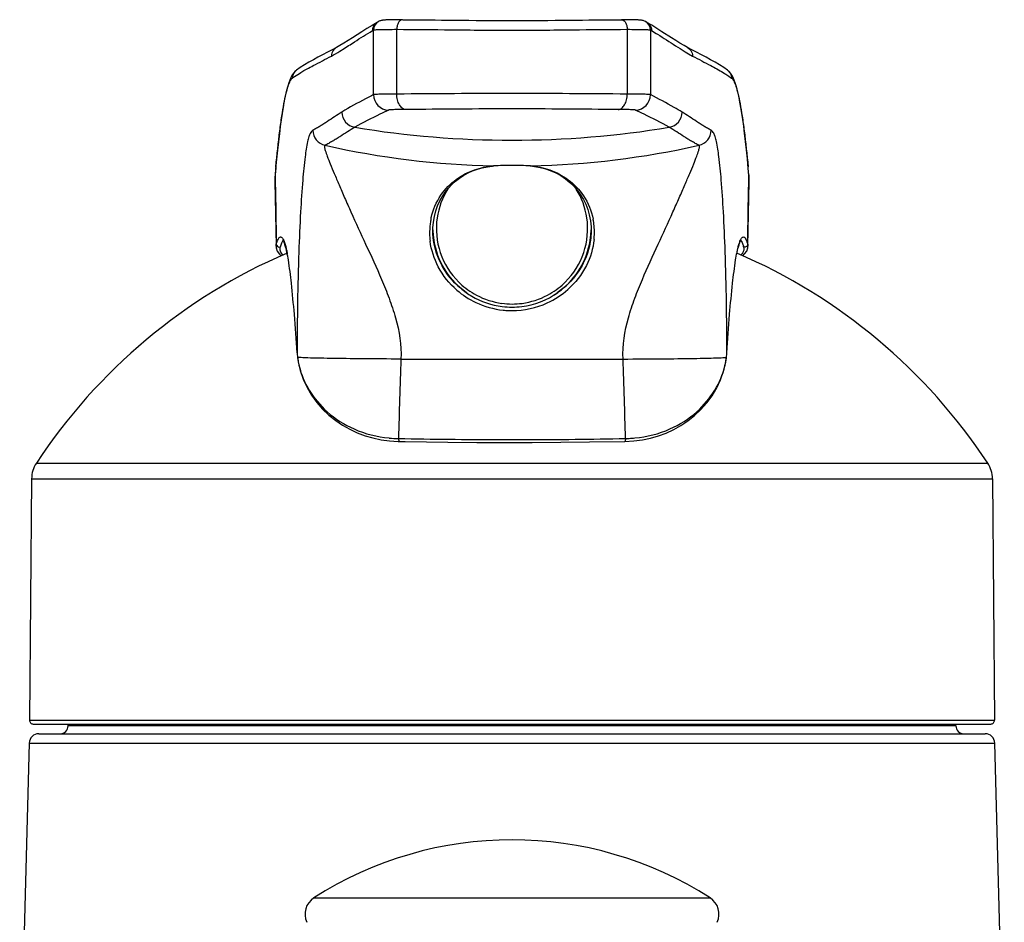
# Model space of a CAD drawing. Header units: millimetres. Extents: x 34 to 540, y 12 to 394.
# Tile 5 of 11: x 118 to 169, y 347 to 394. Entities that reach past the tile are written whole.
import ezdxf

# ---------------------------------------------------------------- set-up
doc = ezdxf.new("R2010")
doc.units = ezdxf.units.MM
doc.header["$LTSCALE"] = 32.67
doc.layers.get('0').update_dxf_attribs({"linetype": 'CONTINUOUS'})

msp = doc.modelspace()

# ---------------------------------------------------------------- linework, layer by layer
at = {"color": 7, "linetype": 'CONTINUOUS'}
for p, q in [((136.293, 393.641), (136.034, 393.486)), ((136.318, 393.656), (136.292, 393.641)), ((136.361, 393.68), (136.358, 393.679)), ((136.945, 393.771), (136.869, 393.769)), ((137.028, 393.774), (136.945, 393.771)), ((137.12, 393.775), (137.028, 393.774)), ((137.22, 393.777), (137.12, 393.775)), ((137.384, 393.778), (137.22, 393.777)), ((149.141, 393.778), (148.948, 393.779)), ((149.267, 393.778), (149.141, 393.778)), ((149.384, 393.776), (149.267, 393.778)), ((149.49, 393.774), (149.384, 393.776)), ((149.585, 393.772), (149.49, 393.774)), ((150.196, 393.68), (150.199, 393.679)), ((150.225, 393.664), (150.199, 393.679)), ((150.521, 393.487), (150.265, 393.641)), ((151.536, 392.839), (151.049, 393.154)), ((151.764, 392.694), (151.536, 392.839)), ((134.188, 392.336), (133.955, 392.212)), ((152.601, 392.213), (152.369, 392.336)), ((133.955, 392.212), (133.224, 391.83)), ((153.332, 391.831), (152.601, 392.213)), ((132.119, 391.163), (132.111, 391.158)), ((154.438, 391.164), (154.446, 391.158)), ((131.71, 390.503), (131.66, 390.342)), ((130.998, 385.624), (130.994, 385.397)), ((131.006, 385.737), (130.998, 385.624)), ((131.035, 386.049), (131.006, 385.738)), ((155.551, 385.738), (155.521, 386.067)), ((155.558, 385.642), (155.551, 385.737)), ((155.564, 385.397), (155.558, 385.642)), ((130.994, 385.389), (131.054, 382.036)), ((155.504, 382.036), (155.564, 385.389)), ((139.179, 382.85), (139.179, 382.853)), ((139.184, 382.666), (139.179, 382.85)), ((147.379, 382.871), (147.376, 382.722)), ((147.379, 382.871), (147.379, 382.853)), ((131.054, 382.041), (131.062, 381.952)), ((131.054, 382.036), (131.054, 382.041)), ((131.23, 381.637), (131.327, 381.549)), ((155.231, 381.549), (155.328, 381.638)), ((155.504, 382.041), (155.504, 382.036)), ((140.847, 379.684), (140.569, 379.904)), ((140.931, 379.624), (140.847, 379.684)), ((145.92, 379.846), (145.627, 379.624)), ((132.169, 376.263), (132.2, 376.057)), ((154.354, 376.034), (154.388, 376.263)), ((136.933, 371.955), (137.379, 371.928)), ((137.379, 371.928), (137.435, 371.926)), ((137.435, 371.926), (137.745, 371.921)), ((137.745, 371.921), (139.963, 371.888)), ((139.963, 371.888), (141.451, 371.875)), ((141.451, 371.875), (142.939, 371.869)), ((142.939, 371.869), (144.325, 371.871)), ((144.325, 371.871), (145.814, 371.88)), ((145.814, 371.88), (147.3, 371.897)), ((147.3, 371.897), (149.123, 371.926)), ((149.123, 371.926), (149.591, 371.952)), ((118.39, 369.988), (118.28, 357.483)), ((168.168, 369.988), (168.277, 357.483)), ((118.48, 357.281), (168.077, 357.281)), ((120.279, 357.181), (120.279, 357.281)), ((166.279, 357.181), (166.279, 357.281)), ((118.768, 356.781), (167.79, 356.781)), ((118.268, 356.295), (117.774, 337.455)), ((168.783, 337.455), (168.29, 356.295))]:
    msp.add_line(p, q, dxfattribs=at)
at = {"color": 9, "linetype": 'CONTINUOUS'}
for p, q in [((137.311, 389.924), (137.311, 393.279)), ((149.247, 393.279), (149.247, 389.924)), ((136.105, 389.894), (136.105, 393.243)), ((150.453, 393.243), (150.453, 389.894)), ((134.354, 392.144), (134.58, 392.283)), ((134.58, 392.283), (134.814, 392.433)), ((151.748, 392.429), (151.984, 392.28)), ((151.984, 392.28), (152.242, 392.12)), ((152.242, 392.12), (152.424, 392.013)), ((152.424, 392.013), (152.631, 391.897)), ((132.346, 391.045), (132.503, 391.138)), ((132.503, 391.138), (132.665, 391.229)), ((153.898, 391.227), (154.058, 391.136)), ((154.365, 390.95), (154.51, 390.853)), ((154.51, 390.853), (154.651, 390.754)), ((131.005, 385.694), (131.012, 385.307)), ((155.547, 385.397), (155.552, 385.694)), ((155.548, 385.738), (155.552, 385.694)), ((131.012, 385.307), (131.019, 384.918)), ((155.539, 384.918), (155.546, 385.307)), ((155.546, 385.307), (155.547, 385.397)), ((131.019, 384.918), (131.061, 382.546)), ((155.496, 382.546), (155.539, 384.918)), ((131.061, 382.546), (131.068, 382.144)), ((155.489, 382.144), (155.496, 382.546)), ((132.13, 376.77), (132.145, 376.532)), ((154.413, 376.532), (154.428, 376.77)), ((137.525, 376.194), (149.033, 376.194)), ((137.4, 372.075), (137.437, 372.075)), ((137.437, 372.075), (137.724, 372.07)), ((142.952, 372.019), (143.279, 372.019)), ((143.279, 372.019), (143.606, 372.019)), ((148.833, 372.07), (149.12, 372.075)), ((149.12, 372.075), (149.157, 372.075)), ((118.637, 370.799), (167.921, 370.799)), ((118.39, 369.988), (168.168, 369.988)), ((118.28, 357.483), (168.277, 357.483)), ((166.279, 357.181), (120.279, 357.181)), ((118.268, 356.295), (168.29, 356.295)), ((133.013, 348.27), (153.544, 348.27))]:
    msp.add_line(p, q, dxfattribs=at)
at = {"color": 7, "linetype": 'CONTINUOUS'}
for points in [[(136.034, 393.486), (135.765, 393.319), (135.507, 393.153)], [(136.355, 393.677), (136.343, 393.67), (136.318, 393.656)], [(136.869, 393.769), (136.833, 393.767), (136.799, 393.766), (136.768, 393.764), (136.738, 393.763), (136.71, 393.761), (136.684, 393.759), (136.659, 393.757), (136.636, 393.755), (136.614, 393.753), (136.593, 393.75), (136.572, 393.747), (136.551, 393.744), (136.529, 393.74), (136.503, 393.735), (136.471, 393.726), (136.434, 393.714), (136.394, 393.697), (136.361, 393.68)], [(137.61, 393.779), (137.567, 393.779), (137.384, 393.778)], [(149.945, 393.753), (149.921, 393.755), (149.897, 393.757), (149.87, 393.759), (149.842, 393.761), (149.812, 393.763), (149.78, 393.765), (149.746, 393.767), (149.71, 393.768), (149.671, 393.77), (149.585, 393.772)], [(150.196, 393.68), (150.149, 393.704), (150.109, 393.719), (150.074, 393.73), (150.042, 393.737), (150.015, 393.743), (149.992, 393.747), (149.968, 393.75), (149.945, 393.753)], [(150.262, 393.642), (150.25, 393.65), (150.225, 393.664)], [(151.049, 393.154), (150.79, 393.32), (150.521, 393.487)], [(135.507, 393.153), (135.02, 392.838), (134.791, 392.693)], [(134.791, 392.693), (134.573, 392.558), (134.366, 392.435), (134.188, 392.336)], [(152.369, 392.336), (152.19, 392.436), (151.982, 392.559), (151.764, 392.694)], [(133.224, 391.83), (132.989, 391.704), (132.757, 391.574), (132.53, 391.438)], [(154.026, 391.44), (153.798, 391.575), (153.567, 391.705), (153.332, 391.831)], [(132.53, 391.438), (132.306, 391.295), (132.117, 391.162)], [(154.446, 391.158), (154.249, 391.296), (154.026, 391.44)], [(131.96, 391.011), (131.879, 390.892), (131.815, 390.77), (131.761, 390.644), (131.71, 390.503)], [(132.119, 391.163), (132.062, 391.119), (131.96, 391.011)], [(154.895, 390.349), (154.845, 390.509), (154.794, 390.65), (154.74, 390.775), (154.675, 390.897), (154.593, 391.016), (154.49, 391.124)], [(131.66, 390.342), (131.611, 390.163), (131.563, 389.963), (131.515, 389.74), (131.467, 389.492), (131.419, 389.22), (131.371, 388.921), (131.322, 388.595), (131.274, 388.242), (131.226, 387.861), (131.178, 387.451), (131.13, 387.012), (131.082, 386.545), (131.035, 386.049)], [(155.521, 386.067), (155.474, 386.562), (155.426, 387.028), (155.378, 387.466), (155.33, 387.875), (155.281, 388.256), (155.233, 388.608), (155.185, 388.933), (155.137, 389.231), (155.089, 389.503), (155.04, 389.749), (154.992, 389.972), (154.944, 390.171), (154.895, 390.349)], [(139.179, 382.85), (139.181, 382.985), (139.206, 383.293), (139.257, 383.587), (139.33, 383.868), (139.425, 384.135), (139.539, 384.386), (139.671, 384.622), (139.82, 384.843), (139.984, 385.048), (140.162, 385.238), (140.354, 385.412), (140.558, 385.57), (140.774, 385.712), (141.001, 385.837), (141.238, 385.945), (141.485, 386.036), (141.741, 386.108), (142.001, 386.162), (142.26, 386.195), (142.335, 386.2)], [(144.223, 386.2), (144.34, 386.191), (144.656, 386.144), (144.965, 386.069), (145.262, 385.968), (145.544, 385.843), (145.808, 385.697), (146.053, 385.531), (146.278, 385.348), (146.484, 385.148), (146.668, 384.934), (146.832, 384.708), (146.976, 384.466), (147.101, 384.211), (147.203, 383.943), (147.284, 383.659), (147.342, 383.36), (147.373, 383.047), (147.379, 382.871)], [(140.569, 379.904), (140.307, 380.15), (140.067, 380.421), (139.85, 380.712), (139.661, 381.021), (139.502, 381.343), (139.374, 381.673), (139.279, 382.006), (139.216, 382.339), (139.184, 382.666)], [(147.376, 382.722), (147.348, 382.385), (147.287, 382.042), (147.191, 381.696), (147.06, 381.352), (146.893, 381.015), (146.693, 380.692), (146.462, 380.386), (146.203, 380.103), (145.92, 379.846)], [(131.062, 381.952), (131.12, 381.791), (131.23, 381.637)], [(155.328, 381.638), (155.438, 381.792), (155.495, 381.953), (155.504, 382.041)], [(132.2, 376.057), (132.307, 375.592), (132.461, 375.145), (132.659, 374.719), (132.897, 374.316), (133.169, 373.941), (133.47, 373.598), (133.796, 373.285), (134.144, 373.006), (134.505, 372.762), (134.878, 372.552), (135.266, 372.371), (135.665, 372.222), (136.072, 372.104), (136.494, 372.015), (136.933, 371.955)], [(149.591, 371.952), (150.031, 372.009), (150.455, 372.097), (150.863, 372.213), (151.264, 372.36), (151.654, 372.539), (152.028, 372.747), (152.391, 372.99), (152.741, 373.267), (153.069, 373.578), (153.372, 373.92), (153.646, 374.294), (153.887, 374.696), (154.087, 375.122), (154.244, 375.568), (154.354, 376.034)]]:
    msp.add_lwpolyline(points, dxfattribs=at)
at = {"color": 9, "linetype": 'CONTINUOUS'}
for centre, radius, start, end in [((136.604, 393.244), 0.499, 119.5148, 180.1004), ((149.954, 393.244), 0.499, 359.8996, 60.4854), ((138.28, 389.398), 4.418, 119.4983, 120.3803), ((148.277, 389.398), 4.418, 59.6197, 60.5017), ((132.405, 390.755), 0.498, 126.1175, 131.4544), ((154.153, 390.755), 0.498, 45.4336, 53.8819), ((136.905, 389.895), 0.801, 180.0658, 268.2217), ((149.652, 389.895), 0.801, 271.7783, 359.9342), ((135.267, 388.992), 0.801, 180.088, 260.4977), ((151.29, 388.992), 0.801, 279.5023, 359.912), ((143.279, 437.583), 50.048, 260.6352, 279.3648), ((133.766, 388.05), 0.801, 180.0665, 257.1594), ((152.792, 388.049), 0.8, 282.7719, 0.0021), ((143.292, 430.34), 44.15, 257.3037, 268.7413), ((143.265, 430.34), 44.15, 271.2587, 282.6963), ((216.185, 378.113), 85.517, 174.60435, 174.75781), ((68.078, 377.9), 87.821, 5.12067, 5.39378), ((133.822, 385.436), 2.829, 174.7815, 180.7969), ((221.969, 377.583), 91.325, 174.75774, 174.90458), ((131.388, 385.704), 0.383, 175.0333, 181.553), ((155.169, 385.704), 0.383, 358.4447, 4.9581), ((152.687, 385.433), 2.877, 1.3197, 5.1916), ((152.826, 385.437), 2.738, 359.155, 1.3034), ((142.594, 382.751), 3.585, 174.3993, 184.5825), ((142.509, 382.757), 3.5, 170.3235, 174.3559), ((142.472, 382.763), 3.463, 167.5568, 170.3231), ((143.25, 382.948), 3.889, 171.6715, 225.4469), ((143.307, 382.948), 3.889, 314.5532, 8.3288), ((144.085, 382.762), 3.463, 9.9916, 11.3863), ((144.035, 382.754), 3.514, 357.9619, 9.9739), ((142.799, 382.854), 3.621, 180.0621, 186.0582), ((143.752, 382.855), 3.627, 353.6986, 358.5722), ((143.802, 382.853), 3.576, 358.5812, 359.9976), ((143.898, 382.755), 3.65, 355.5281, 358.0351), ((142.693, 382.758), 3.685, 184.5655, 186.9991), ((143.867, 382.757), 3.682, 354.2933, 355.53), ((131.631, 381.903), 0.369, 163.5145, 166.8314), ((152.717, 381.25), 2.672, 16.4763, 17.1627), ((143.269, 382.96), 3.912, 225.4274, 226.7035), ((143.283, 382.978), 3.934, 226.7412, 241.9743), ((143.274, 382.978), 3.934, 298.0259, 313.2589), ((143.288, 382.96), 3.912, 313.2966, 314.5727), ((143.271, 383.064), 4.357, 229.2353, 244.57), ((143.291, 383.056), 4.349, 294.6507, 311.4178), ((143.285, 383.108), 4.404, 244.6516, 263.973), ((143.279, 382.982), 3.936, 262.3734, 269.996), ((143.277, 383.105), 4.401, 270.0218, 294.5913), ((143.279, 382.978), 3.933, 270.0006, 277.6307), ((143.281, 383.121), 4.416, 264.0424, 267.6105), ((143.28, 383.075), 4.371, 267.6061, 269.9879), ((132.237, 376.529), 0.0925, 177.7786, 183.5744), ((154.32, 376.529), 0.0925, 356.4256, 2.2214), ((132.261, 376.274), 0.093, 175.6939, 187.1097), ((136.268, 376.801), 4.132, 187.2209, 190.3587), ((136.277, 376.802), 4.141, 190.3591, 192.3512), ((150.276, 376.803), 4.146, 346.8307, 349.6411), ((150.29, 376.801), 4.132, 349.6426, 352.7814), ((154.296, 376.274), 0.093, 353.133, 4.3055), ((136.296, 376.806), 4.16, 192.3514, 193.6753), ((150.256, 376.808), 4.167, 346.3577, 346.8319), ((137.516, 378.532), 6.458, 264.6449, 268.9687), ((143.664, 713.185), 341.167, 269.00253, 269.88049), ((143.147, 687.17), 315.152, 270.08327, 271.0337), ((149.039, 378.556), 6.482, 271.0445, 272.7657), ((149.042, 378.524), 6.449, 272.7576, 275.3518)]:
    msp.add_arc(centre, radius, start, end, dxfattribs=at)
at = {"color": 7, "linetype": 'CONTINUOUS'}
for centre, radius, start, end in [((143.269, 371.123), 15.107, 89.9642, 93.5945), ((143.282, 370.911), 15.319, 86.4305, 90.0107), ((143.254, 382.972), 4.075, 181.0629, 181.705), ((143.24, 382.971), 4.061, 181.7028, 186.4165), ((143.315, 382.971), 4.064, 353.5864, 358.9691), ((143.257, 382.974), 4.079, 186.4345, 229.4201), ((143.3, 382.974), 4.078, 310.5804, 353.5673), ((143.279, 354.581), 29.5, 113.2719, 146.65), ((143.279, 354.581), 29.5, 33.35, 66.7281), ((143.274, 382.987), 4.099, 229.3577, 234.7393), ((143.248, 382.95), 4.054, 234.8136, 239.4937), ((143.28, 382.998), 4.11, 277.0374, 305.1439), ((143.289, 383.016), 4.12, 301.0808, 304.8898), ((143.298, 382.967), 4.074, 305.2536, 306.7575), ((143.279, 382.993), 4.107, 306.7603, 310.6403), ((143.279, 383.007), 4.119, 262.9624, 269.9968), ((143.279, 383.003), 4.116, 270.0005, 277.0405), ((136.184, 376.791), 4.047, 183.6709, 187.2422), ((150.374, 376.791), 4.047, 352.7602, 356.3293), ((119.89, 369.975), 1.5, 146.65, 179.5), ((166.668, 369.975), 1.5, 0.5, 33.35), ((118.48, 357.481), 0.2, 179.5, 270), ((119.879, 357.181), 0.4, 270, 360), ((166.679, 357.181), 0.4, 180, 270), ((168.077, 357.481), 0.2, 270, 0.5), ((118.768, 356.281), 0.5, 90, 178.5), ((167.79, 356.281), 0.5, 1.5, 90), ((143.279, 332.281), 19, 57.2967, 122.7033), ((133.554, 347.428), 1, 122.7033, 204.9395), ((153.004, 347.428), 1, 335.0605, 57.2967)]:
    msp.add_arc(centre, radius, start, end, dxfattribs=at)
at = {"color": 9, "linetype": 'CONTINUOUS'}
for points in [[(136.087, 393.409), (136.06, 393.347), (136.046, 393.277), (136.046, 393.21)], [(136.292, 393.641), (136.203, 393.589), (136.128, 393.504), (136.087, 393.409)], [(150.265, 393.641), (150.354, 393.589), (150.429, 393.504), (150.47, 393.409)], [(150.47, 393.409), (150.497, 393.347), (150.512, 393.277), (150.512, 393.21)], [(134.188, 392.336), (134.12, 392.299), (134.058, 392.244), (134.014, 392.18)], [(152.369, 392.336), (152.438, 392.299), (152.499, 392.244), (152.543, 392.18)], [(134.014, 392.18), (133.958, 392.099), (133.926, 391.996), (133.927, 391.897)], [(133.927, 391.897), (134.071, 391.975), (134.214, 392.058), (134.354, 392.144)], [(152.543, 392.18), (152.599, 392.099), (152.631, 391.996), (152.631, 391.897)], [(131.941, 390.938), (131.918, 390.88), (131.906, 390.816), (131.906, 390.754)], [(132.075, 391.129), (132.017, 391.077), (131.97, 391.01), (131.941, 390.938)], [(154.058, 391.136), (154.162, 391.076), (154.264, 391.014), (154.365, 390.95)], [(154.502, 391.11), (154.551, 391.062), (154.591, 391.002), (154.616, 390.938)], [(154.616, 390.938), (154.639, 390.88), (154.651, 390.816), (154.651, 390.754)], [(148.783, 389.124), (146.948, 389.135), (143.279, 389.178), (139.609, 389.135), (137.774, 389.124)], [(139.952, 385.009), (139.67, 384.558), (139.479, 384.037), (139.402, 383.511)], [(147.155, 383.511), (147.079, 384.035), (146.889, 384.553), (146.61, 385.002)], [(131.054, 382.041), (131.053, 382.076), (131.059, 382.111), (131.068, 382.144)], [(155.489, 382.144), (155.499, 382.111), (155.504, 382.076), (155.504, 382.041)], [(155.286, 381.834), (155.281, 381.81), (155.273, 381.787), (155.263, 381.764)], [(155.28, 382.008), (155.296, 381.952), (155.298, 381.891), (155.286, 381.834)], [(141.434, 379.505), (141.843, 379.288), (142.298, 379.142), (142.757, 379.08)], [(143.801, 379.08), (144.26, 379.142), (144.714, 379.288), (145.123, 379.505)]]:
    msp.add_open_spline(points, degree=3, dxfattribs=at)
for points, knots in [([(136.105, 393.243), (136.115, 393.248), (136.151, 393.252), (136.221, 393.26), (136.326, 393.265), (136.532, 393.273), (136.864, 393.278), (137.15, 393.279), (137.311, 393.279)], [0, 0, 0, 0, 0.029194, 0.087785, 0.17532, 0.290806, 0.599819, 1, 1, 1, 1]), ([(137.61, 393.779), (137.569, 393.779), (137.48, 393.745), (137.386, 393.628), (137.325, 393.466), (137.311, 393.343), (137.311, 393.279)], [0, 0, 0, 0, 0.190153, 0.419733, 0.695612, 1, 1, 1, 1]), ([(137.311, 393.279), (138.252, 393.278), (140.241, 393.25), (143.279, 393.227), (146.316, 393.25), (148.305, 393.278), (149.247, 393.279)], [0, 0, 0, 0, 0.236652, 0.499998, 0.763345, 1, 1, 1, 1]), ([(148.948, 393.779), (148.988, 393.779), (149.077, 393.745), (149.172, 393.628), (149.233, 393.466), (149.247, 393.343), (149.247, 393.279)], [0, 0, 0, 0, 0.190152, 0.41973, 0.695609, 1, 1, 1, 1]), ([(149.247, 393.279), (149.408, 393.279), (149.693, 393.278), (150.025, 393.273), (150.231, 393.265), (150.336, 393.26), (150.406, 393.252), (150.442, 393.248), (150.453, 393.243)], [0, 0, 0, 0, 0.400179, 0.709194, 0.824681, 0.912215, 0.970807, 1, 1, 1, 1]), ([(134.814, 392.433), (134.917, 392.499), (135.324, 392.763), (135.732, 393.026), (136.046, 393.21)], [0, 0, 0, 0, 0.251828, 1, 1, 1, 1]), ([(150.512, 393.21), (150.615, 393.149), (151.033, 392.897), (151.44, 392.628), (151.748, 392.429)], [0, 0, 0, 0, 0.246877, 1, 1, 1, 1]), ([(132.665, 391.229), (132.769, 391.287), (133.189, 391.512), (133.613, 391.727), (133.927, 391.897)], [0, 0, 0, 0, 0.251089, 1, 1, 1, 1]), ([(152.631, 391.897), (152.946, 391.727), (153.372, 391.511), (153.793, 391.285), (153.898, 391.227)], [0, 0, 0, 0, 0.748882, 1, 1, 1, 1]), ([(131.047, 386.155), (131.106, 386.78), (131.198, 387.659), (131.348, 388.749), (131.453, 389.39), (131.559, 389.908), (131.666, 390.305), (131.77, 390.579), (131.857, 390.718), (131.906, 390.754)], [0, 0, 0, 0, 0.399728, 0.562599, 0.700281, 0.812545, 0.899393, 0.961257, 1, 1, 1, 1]), ([(131.906, 390.754), (131.943, 390.781), (132.086, 390.882), (132.234, 390.978), (132.346, 391.045)], [0, 0, 0, 0, 0.255671, 1, 1, 1, 1]), ([(154.651, 390.754), (154.7, 390.718), (154.788, 390.579), (154.892, 390.305), (154.998, 389.908), (155.104, 389.39), (155.21, 388.749), (155.359, 387.659), (155.451, 386.78), (155.51, 386.155)], [0, 0, 0, 0, 0.038743, 0.100607, 0.187455, 0.299719, 0.437401, 0.600272, 1, 1, 1, 1]), ([(136.105, 389.894), (135.969, 389.821), (135.418, 389.529), (134.864, 389.239), (134.466, 388.99)], [0, 0, 0, 0, 0.248028, 1, 1, 1, 1]), ([(137.311, 389.924), (137.15, 389.923), (136.864, 389.921), (136.532, 389.917), (136.326, 389.911), (136.221, 389.907), (136.151, 389.901), (136.116, 389.899), (136.105, 389.894)], [0, 0, 0, 0, 0.400362, 0.709505, 0.825013, 0.912524, 0.971024, 1, 1, 1, 1]), ([(149.247, 389.924), (147.257, 389.935), (143.279, 389.977), (139.3, 389.935), (137.311, 389.924)], [0, 0, 0, 0, 0.5, 1, 1, 1, 1]), ([(137.774, 389.124), (137.711, 389.128), (137.573, 389.188), (137.428, 389.375), (137.333, 389.63), (137.311, 389.823), (137.311, 389.924)], [0, 0, 0, 0, 0.191018, 0.422068, 0.697597, 1, 1, 1, 1]), ([(148.783, 389.124), (148.847, 389.128), (148.984, 389.188), (149.13, 389.375), (149.224, 389.63), (149.246, 389.823), (149.247, 389.924)], [0, 0, 0, 0, 0.191018, 0.422068, 0.697597, 1, 1, 1, 1]), ([(150.453, 389.894), (150.442, 389.899), (150.406, 389.901), (150.336, 389.907), (150.231, 389.911), (150.025, 389.917), (149.693, 389.921), (149.408, 389.923), (149.247, 389.924)], [0, 0, 0, 0, 0.028976, 0.087476, 0.174987, 0.290495, 0.599638, 1, 1, 1, 1]), ([(152.091, 388.99), (151.957, 389.075), (151.419, 389.392), (150.862, 389.673), (150.453, 389.894)], [0, 0, 0, 0, 0.254551, 1, 1, 1, 1]), ([(134.466, 388.99), (134.34, 388.912), (134.089, 388.749), (133.779, 388.543), (133.529, 388.379), (133.342, 388.262), (133.187, 388.166), (133.059, 388.102), (132.999, 388.061), (132.966, 388.049)], [0, 0, 0, 0, 0.251679, 0.505325, 0.631601, 0.756638, 0.87975, 0.939991, 1, 1, 1, 1]), ([(136.881, 389.095), (136.733, 389.022), (136.145, 388.737), (135.555, 388.453), (135.135, 388.202)], [0, 0, 0, 0, 0.251573, 1, 1, 1, 1]), ([(137.774, 389.124), (137.655, 389.123), (137.445, 389.121), (137.2, 389.117), (137.047, 389.111), (136.968, 389.108), (136.916, 389.102), (136.889, 389.099), (136.881, 389.095)], [0, 0, 0, 0, 0.397918, 0.706299, 0.822074, 0.910231, 0.969702, 1, 1, 1, 1]), ([(149.677, 389.095), (149.669, 389.099), (149.641, 389.102), (149.589, 389.108), (149.51, 389.111), (149.358, 389.117), (149.113, 389.121), (148.902, 389.123), (148.783, 389.124)], [0, 0, 0, 0, 0.030298, 0.089769, 0.177926, 0.293701, 0.602082, 1, 1, 1, 1]), ([(151.423, 388.202), (151.003, 388.453), (150.412, 388.737), (149.824, 389.022), (149.677, 389.095)], [0, 0, 0, 0, 0.748426, 1, 1, 1, 1]), ([(153.592, 388.049), (153.558, 388.061), (153.499, 388.102), (153.371, 388.166), (153.216, 388.262), (153.028, 388.379), (152.778, 388.543), (152.468, 388.749), (152.217, 388.912), (152.091, 388.99)], [0, 0, 0, 0, 0.06001, 0.120251, 0.243362, 0.368399, 0.494675, 0.748321, 1, 1, 1, 1]), ([(135.135, 388.202), (135.005, 388.124), (134.747, 387.963), (134.428, 387.757), (134.171, 387.596), (133.979, 387.478), (133.816, 387.388), (133.688, 387.315), (133.62, 387.288), (133.588, 387.269)], [0, 0, 0, 0, 0.251878, 0.504671, 0.630522, 0.75538, 0.878799, 0.939241, 1, 1, 1, 1]), ([(152.969, 387.269), (152.938, 387.288), (152.869, 387.315), (152.741, 387.388), (152.578, 387.478), (152.386, 387.596), (152.13, 387.757), (151.811, 387.963), (151.553, 388.124), (151.423, 388.202)], [0, 0, 0, 0, 0.06076, 0.121203, 0.24462, 0.369478, 0.495329, 0.748122, 1, 1, 1, 1]), ([(132.966, 388.049), (132.903, 388.017), (132.824, 387.898), (132.749, 387.696), (132.645, 387.292), (132.536, 386.542), (132.417, 385.327), (132.311, 383.68), (132.186, 380.7), (132.148, 378.268), (132.145, 376.532)], [0, 0, 0, 0, 0.018153, 0.034033, 0.05648, 0.125294, 0.229695, 0.371683, 0.551652, 1, 1, 1, 1]), ([(154.413, 376.532), (154.409, 378.269), (154.372, 380.703), (154.247, 383.684), (154.141, 385.332), (154.022, 386.547), (153.912, 387.295), (153.809, 387.698), (153.734, 387.899), (153.654, 388.017), (153.592, 388.049)], [0, 0, 0, 0, 0.448544, 0.62867, 0.770768, 0.875132, 0.943788, 0.966135, 0.981924, 1, 1, 1, 1]), ([(133.588, 387.269), (133.563, 387.258), (133.562, 387.183), (133.578, 387.099), (133.624, 386.932), (133.72, 386.667), (133.876, 386.27), (134.081, 385.778), (134.328, 385.195), (134.617, 384.529), (135.07, 383.504), (135.723, 382.098), (136.405, 380.618), (136.922, 379.341), (137.377, 377.994), (137.558, 376.911), (137.525, 376.194)], [0, 0, 0, 0, 0.007107, 0.014062, 0.023528, 0.04997, 0.086104, 0.131373, 0.185125, 0.246629, 0.315093, 0.469249, 0.639304, 0.727963, 0.818089, 1, 1, 1, 1]), ([(149.033, 376.194), (148.999, 376.911), (149.179, 377.993), (149.631, 379.341), (150.147, 380.618), (150.828, 382.098), (151.48, 383.504), (151.934, 384.529), (152.224, 385.194), (152.473, 385.777), (152.678, 386.27), (152.835, 386.667), (152.932, 386.932), (152.978, 387.099), (152.996, 387.183), (152.995, 387.258), (152.969, 387.269)], [0, 0, 0, 0, 0.181883, 0.271984, 0.360615, 0.530603, 0.684722, 0.75319, 0.814714, 0.868496, 0.913805, 0.949979, 0.976455, 0.985934, 0.992896, 1, 1, 1, 1]), ([(139.091, 383.509), (139.183, 383.927), (139.511, 384.69), (140.337, 385.536), (141.299, 386.039), (141.986, 386.179), (142.322, 386.2)], [0, 0, 0, 0, 0.28545, 0.538393, 0.775077, 1, 1, 1, 1]), ([(142.322, 386.2), (142.324, 386.2), (142.328, 386.2), (142.332, 386.2), (142.335, 386.2)], [0, 0, 0, 0, 0.499554, 1, 1, 1, 1]), ([(144.235, 386.2), (144.233, 386.2), (144.229, 386.2), (144.225, 386.2), (144.223, 386.2)], [0, 0, 0, 0, 0.499478, 1, 1, 1, 1]), ([(144.235, 386.2), (144.575, 386.179), (145.271, 386.035), (146.243, 385.522), (147.073, 384.654), (147.394, 383.872), (147.48, 383.446)], [0, 0, 0, 0, 0.224259, 0.460645, 0.713531, 1, 1, 1, 1]), ([(131.068, 382.144), (131.087, 382.206), (131.122, 382.313), (131.182, 382.44), (131.241, 382.51), (131.292, 382.526), (131.344, 382.513), (131.403, 382.444), (131.499, 382.245), (131.547, 382.055), (131.58, 381.912)], [0, 0, 0, 0, 0.16857, 0.288868, 0.366376, 0.395104, 0.423563, 0.499466, 0.617711, 1, 1, 1, 1]), ([(131.068, 382.144), (131.069, 382.097), (131.122, 381.998), (131.234, 381.99), (131.278, 382.008)], [0, 0, 0, 0, 0.498298, 1, 1, 1, 1]), ([(131.278, 382.008), (131.299, 382.08), (131.339, 382.198), (131.397, 382.311), (131.431, 382.347)], [0, 0, 0, 0, 0.605922, 1, 1, 1, 1]), ([(140.426, 379.763), (140.035, 380.101), (139.401, 380.886), (139.093, 381.846), (139.036, 382.309)], [0, 0, 0, 0, 0.525215, 1, 1, 1, 1]), ([(140.907, 379.64), (140.418, 379.979), (139.624, 380.839), (139.255, 381.943), (139.199, 382.472)], [0, 0, 0, 0, 0.528158, 1, 1, 1, 1]), ([(147.357, 382.457), (147.299, 381.93), (146.928, 380.832), (146.137, 379.978), (145.65, 379.64)], [0, 0, 0, 0, 0.472114, 1, 1, 1, 1]), ([(147.531, 382.391), (147.484, 381.922), (147.191, 380.945), (146.56, 380.142), (146.168, 379.795)], [0, 0, 0, 0, 0.473522, 1, 1, 1, 1]), ([(154.977, 381.912), (154.994, 381.985), (155.027, 382.116), (155.082, 382.287), (155.138, 382.412), (155.191, 382.494), (155.26, 382.534), (155.332, 382.499), (155.385, 382.419), (155.416, 382.352), (155.432, 382.311)], [0, 0, 0, 0, 0.229722, 0.412889, 0.550618, 0.646179, 0.71025, 0.772892, 0.865574, 1, 1, 1, 1]), ([(155.127, 382.347), (155.158, 382.314), (155.213, 382.211), (155.25, 382.104), (155.27, 382.039)], [0, 0, 0, 0, 0.39838, 1, 1, 1, 1]), ([(155.489, 382.144), (155.489, 382.097), (155.435, 381.998), (155.323, 381.99), (155.28, 382.008)], [0, 0, 0, 0, 0.498298, 1, 1, 1, 1]), ([(155.432, 382.311), (155.437, 382.299), (155.458, 382.244), (155.476, 382.188), (155.489, 382.144)], [0, 0, 0, 0, 0.226057, 1, 1, 1, 1]), ([(131.413, 381.59), (131.359, 381.647), (131.271, 381.766), (131.257, 381.918), (131.271, 381.982)], [0, 0, 0, 0, 0.54374, 1, 1, 1, 1]), ([(131.58, 381.912), (131.585, 381.891), (131.605, 381.803), (131.623, 381.714), (131.636, 381.646)], [0, 0, 0, 0, 0.234114, 1, 1, 1, 1]), ([(154.922, 381.646), (154.926, 381.67), (154.944, 381.758), (154.962, 381.847), (154.977, 381.912)], [0, 0, 0, 0, 0.265892, 1, 1, 1, 1]), ([(155.263, 381.764), (155.257, 381.749), (155.226, 381.686), (155.182, 381.63), (155.145, 381.59)], [0, 0, 0, 0, 0.229462, 1, 1, 1, 1]), ([(137.525, 376.194), (136.857, 376.196), (135.636, 376.203), (134.199, 376.219), (133.262, 376.236), (132.76, 376.248), (132.411, 376.263), (132.231, 376.272), (132.169, 376.281)], [0, 0, 0, 0, 0.374032, 0.68358, 0.804609, 0.899075, 0.96472, 1, 1, 1, 1]), ([(137.525, 376.194), (137.496, 375.508), (137.456, 374.135), (137.413, 372.762), (137.4, 372.075)], [0, 0, 0, 0, 0.499978, 1, 1, 1, 1]), ([(149.033, 376.194), (149.701, 376.197), (150.921, 376.204), (152.358, 376.22), (153.296, 376.238), (153.798, 376.249), (154.146, 376.264), (154.326, 376.273), (154.389, 376.281)], [0, 0, 0, 0, 0.374043, 0.683599, 0.804628, 0.899092, 0.964731, 1, 1, 1, 1]), ([(149.157, 372.075), (149.144, 372.762), (149.101, 374.135), (149.062, 375.508), (149.033, 376.194)], [0, 0, 0, 0, 0.500022, 1, 1, 1, 1]), ([(132.253, 375.823), (132.359, 375.389), (132.73, 374.512), (133.701, 373.361), (135.126, 372.452), (136.291, 372.161), (136.914, 372.103)], [0, 0, 0, 0, 0.211728, 0.443012, 0.70354, 1, 1, 1, 1]), ([(149.643, 372.103), (150.266, 372.161), (151.431, 372.453), (152.857, 373.362), (153.828, 374.513), (154.199, 375.391), (154.305, 375.825)], [0, 0, 0, 0, 0.296478, 0.557007, 0.78828, 1, 1, 1, 1]), ([(137.4, 372.075), (137.4, 372.04), (137.403, 371.992), (137.416, 371.943), (137.429, 371.926), (137.435, 371.926)], [0, 0, 0, 0, 0.668561, 0.885611, 1, 1, 1, 1]), ([(149.157, 372.075), (149.158, 372.04), (149.154, 371.992), (149.142, 371.943), (149.129, 371.926), (149.123, 371.926)], [0, 0, 0, 0, 0.668523, 0.885578, 1, 1, 1, 1])]:
    msp.add_open_spline(points, degree=3, knots=knots, dxfattribs=at)
at = {"color": 7, "linetype": 'CONTINUOUS'}
for points, knots in [([(137.617, 393.778), (138.51, 393.778), (140.397, 393.75), (143.279, 393.726), (146.16, 393.75), (148.047, 393.778), (148.94, 393.778)], [0, 0, 0, 0, 0.23653, 0.5, 0.76347, 1, 1, 1, 1]), ([(131.518, 382.109), (131.503, 382.157), (131.48, 382.222), (131.451, 382.298), (131.435, 382.336), (131.428, 382.356), (131.419, 382.375), (131.432, 382.372), (131.437, 382.372)], [0, 0, 0, 0, 0.51724, 0.705456, 0.840132, 0.918465, 0.950783, 1, 1, 1, 1]), ([(132.145, 376.523), (132.103, 377.187), (132.021, 378.389), (131.87, 379.992), (131.724, 381.192), (131.6, 381.855), (131.518, 382.109)], [0, 0, 0, 0, 0.354515, 0.642435, 0.857912, 1, 1, 1, 1]), ([(154.413, 376.523), (154.454, 377.187), (154.536, 378.389), (154.687, 379.992), (154.834, 381.192), (154.957, 381.855), (155.039, 382.109)], [0, 0, 0, 0, 0.354515, 0.642435, 0.857912, 1, 1, 1, 1]), ([(155.039, 382.109), (155.055, 382.157), (155.077, 382.222), (155.106, 382.298), (155.122, 382.336), (155.129, 382.356), (155.139, 382.375), (155.125, 382.372), (155.12, 382.372)], [0, 0, 0, 0, 0.51724, 0.705456, 0.840132, 0.918465, 0.950783, 1, 1, 1, 1])]:
    msp.add_open_spline(points, degree=3, knots=knots, dxfattribs=at)
msp.add_open_spline([(141.19, 379.457), (141.67, 379.174), (142.221, 378.987), (142.774, 378.918)], degree=3, dxfattribs=at)

doc.saveas('drawing.dxf')
